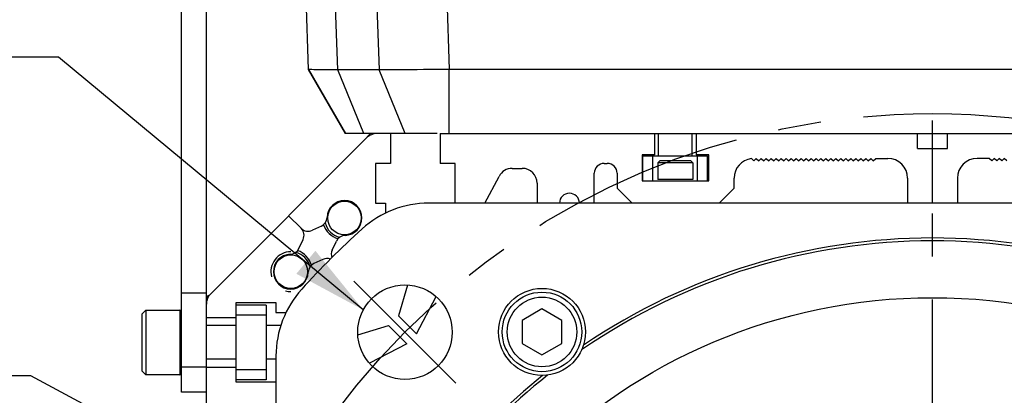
# Model space of a CAD drawing. Header units: millimetres. Extents: x 0 to 420, y 0 to 297.
# Tile 47 of 52: x 293 to 333, y 198 to 213. Entities that reach past the tile are written whole.
import ezdxf
from ezdxf.enums import TextEntityAlignment as Align

# ---------------------------------------------------------------- set-up
doc = ezdxf.new("R2010")
doc.units = ezdxf.units.MM
doc.header["$LTSCALE"] = 23.1
doc.linetypes.add('CENTER', pattern=[0.6, 0.375, -0.075, 0.075, -0.075])
doc.layers.get('0').update_dxf_attribs({"linetype": 'CONTINUOUS'})
for name, color, linetype in [('AXIS', 7, 'CONTINUOUS'), ('COMPONENTS', 7, 'CONTINUOUS'), ('DETAIL', 7, 'CONTINUOUS'), ('DIMENSION', 7, 'CONTINUOUS')]:
    doc.layers.add(name, color=color, linetype=linetype)
doc.styles.get("Standard").update_dxf_attribs({"font": 'arial.ttf'})
doc.styles.add('TEXTSTYLE_4', font='gdt')
doc.dimstyles.new('DIMSTYLE_2', dxfattribs={"dimtxt": 3, "dimasz": 3, "dimexe": 0.18, "dimexo": 0.0625, "dimgap": 0.09, "dimtad": 1, "dimtih": 1, "dimtoh": 1, "dimlfac": 5, "dimdsep": 46, "dimtxsty": 'STANDARD', "dimblk": '_FILLED', "dimblk1": '_FILLED', "dimblk2": '_FILLED', "dimcen": 0.09, "dimadec": 0, "dimazin": 0, "dimtol": 1, "dimtp": 0.2, "dimtm": 0.2, "dimtfac": 1, "dimtofl": 0, "dimtmove": 0, "dimatfit": 3, "dimldrblk": '_FILLED', "dimfxl": 1, "dimtolj": 1, "dimarcsym": 0})
doc.dimstyles.get("Standard").update_dxf_attribs({"dimtxt": 3, "dimasz": 3, "dimexe": 0.18, "dimexo": 0.0625, "dimgap": 0.09, "dimtad": 1, "dimdec": 3, "dimdsep": 46, "dimtxsty": 'STANDARD', "dimblk": '_FILLED', "dimblk1": '_FILLED', "dimblk2": '_FILLED', "dimcen": 0.09, "dimadec": 0, "dimazin": 0, "dimtol": 1, "dimtp": 0.001, "dimtm": 0.001, "dimtfac": 1, "dimtdec": 3, "dimtofl": 0, "dimtmove": 0, "dimatfit": 3, "dimldrblk": '_FILLED', "dimfxl": 1, "dimtolj": 1, "dimarcsym": 0})

# ---------------------------------------------------------------- blocks, each defined once
blk = doc.blocks.new('_FILLED')
at = {"color": 0, "linetype": 'BYBLOCK'}
blk.add_solid([(0, 0), (-1, 0.2), (-1, -0.2)], dxfattribs=at)
blk = doc.blocks.new('*D1')
at = {"layer": 'DIMENSION', "color": 2, "linetype": 'CONTINUOUS'}
for p, q in [((293.804, 198.458), (268.342, 198.458)), ((303.632, 193.184), (293.804, 198.458)), ((293.804, 198.458), (293.804, 198.458))]:
    blk.add_line(p, q, dxfattribs=at)
at = {"layer": 'DIMENSION', "color": 2, "linetype": 'CONTINUOUS', "xscale": 3, "yscale": 3, "zscale": 3, "rotation": 331.7813436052}
blk.add_blockref('_FILLED', (303.632, 193.184), dxfattribs=at)
at = {"layer": 'DIMENSION', "color": 2, "linetype": 'CONTINUOUS', "style": 'TEXTSTYLE_4'}
for s, p in [('`', (285.835, 199.208)), ('n', (275.342, 199.208))]:
    blk.add_text(s, height=3, dxfattribs=at).set_placement(p, align=Align.RIGHT)
at = {"layer": 'DIMENSION', "color": 2, "linetype": 'CONTINUOUS'}
for s, p in [('300', (282.335, 199.208)), ('0.2', (291.656, 199.208))]:
    blk.add_text(s, height=3, dxfattribs=at).set_placement(p, align=Align.RIGHT)
blk = doc.blocks.new('*D2')
at = {"layer": 'DIMENSION', "color": 2, "linetype": 'CONTINUOUS'}
for p, q in [((293.804, 198.458), (268.342, 198.458)), ((303.632, 193.184), (293.804, 198.458)), ((293.804, 198.458), (293.804, 198.458))]:
    blk.add_line(p, q, dxfattribs=at)
at = {"layer": 'DIMENSION', "color": 2, "linetype": 'CONTINUOUS', "xscale": 3, "yscale": 3, "zscale": 3, "rotation": 331.7813436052}
blk.add_blockref('_FILLED', (303.632, 193.184), dxfattribs=at)
at = {"layer": 'DIMENSION', "color": 2, "linetype": 'CONTINUOUS', "style": 'TEXTSTYLE_4'}
for s, p in [('`', (285.835, 199.208)), ('n', (275.342, 199.208))]:
    blk.add_text(s, height=3, dxfattribs=at).set_placement(p, align=Align.RIGHT)
at = {"layer": 'DIMENSION', "color": 2, "linetype": 'CONTINUOUS'}
for s, p in [('300', (282.335, 199.208)), ('0.2', (291.656, 199.208))]:
    blk.add_text(s, height=3, dxfattribs=at).set_placement(p, align=Align.RIGHT)

msp = doc.modelspace()

# ---------------------------------------------------------------- linework, layer by layer
at = {"layer": 'AXIS', "color": 2, "linetype": 'CENTER'}
for p, q in [((330.06653, 178.99881), (330.06653, 208.7174)), ((308.85332, 200.21201), (306.80271, 202.26262)), ((308.85332, 200.21201), (310.90393, 198.1614))]:
    msp.add_line(p, q, dxfattribs=at)
msp.add_circle((330.06653, 178.99881), 30, dxfattribs=at)
at = {"layer": 'COMPONENTS', "color": 9, "linetype": 'CONTINUOUS'}
for p, q in [((309.8879, 232.1816), (310.63527, 210.77979)), ((307.07074, 231.89983), (307.80902, 210.75828)), ((306.14771, 210.75828), (305.42508, 231.45173)), ((307.20075, 208.19881), (306.14771, 210.75828)), ((308.86206, 208.19881), (307.80902, 210.75828)), ((320.42653, 206.34581), (319.02653, 206.34581)), ((299.79953, 201.09881), (299.79953, 198.49881)), ((300.86653, 198.79881), (299.86653, 198.79881))]:
    msp.add_line(p, q, dxfattribs=at)
at = {"layer": 'COMPONENTS', "color": 7, "linetype": 'CONTINUOUS'}
for p, q in [((304.9764, 210.77979), (304.27493, 230.86719)), ((299.86653, 197.79881), (299.86653, 217.79881)), ((300.86653, 156.39881), (300.86653, 217.79881)), ((304.97653, 210.7794), (304.9764, 210.77979)), ((306.46653, 208.19881), (304.9764, 210.77979)), ((304.97654, 210.77904), (306.46642, 208.19881)), ((307.80902, 210.75828), (306.14771, 210.75828)), ((310.63527, 208.19881), (310.63527, 210.77979)), ((349.49779, 210.77979), (310.63527, 210.77979)), ((301.04226, 201.75854), (307.30679, 208.02307)), ((310.14653, 208.19881), (306.46653, 208.19881)), ((307.33364, 208.06592), (307.46653, 208.19881)), ((308.26653, 208.19881), (308.26653, 206.99881)), ((310.26653, 208.19881), (310.26653, 206.99881)), ((310.26653, 208.19881), (353.66652, 208.19881)), ((318.88653, 208.19881), (318.88653, 207.33881)), ((319.04153, 208.19881), (319.04153, 207.29881)), ((320.39153, 208.19881), (320.39153, 207.29881)), ((320.56653, 208.19881), (320.56653, 207.33881)), ((329.46653, 207.59881), (329.46653, 208.19881)), ((330.66653, 207.59881), (330.66653, 208.19881)), ((329.46653, 207.59881), (330.66653, 207.59881)), ((330.06653, 205.39881), (330.06653, 207.59881)), ((318.38653, 207.33881), (318.38653, 206.29881)), ((318.88653, 207.33881), (318.38653, 207.33881)), ((318.41653, 206.29881), (318.41653, 207.29881)), ((318.41653, 207.29881), (321.01653, 207.29881)), ((318.81653, 206.29881), (318.81653, 207.29881)), ((319.02653, 207.01881), (319.10653, 207.09881)), ((320.34653, 207.09881), (319.10653, 207.09881)), ((320.42653, 207.01881), (320.34653, 207.09881)), ((321.06653, 207.33881), (320.56653, 207.33881)), ((320.61653, 206.29881), (320.61653, 207.29881)), ((321.01653, 206.29881), (321.01653, 207.29881)), ((321.06653, 206.29881), (321.06653, 207.33881)), ((322.78525, 207.19578), (322.88223, 207.09881)), ((322.88223, 207.09881), (322.98223, 207.19881)), ((322.98223, 207.19881), (323.08223, 207.09881)), ((323.08223, 207.09881), (323.18223, 207.19881)), ((323.18223, 207.19881), (323.28223, 207.09881)), ((323.28223, 207.09881), (323.38223, 207.19881)), ((323.38223, 207.19881), (323.48223, 207.09881)), ((323.48223, 207.09881), (323.58223, 207.19881)), ((323.58223, 207.19881), (323.68223, 207.09881)), ((323.68223, 207.09881), (323.78223, 207.19881)), ((323.78223, 207.19881), (323.88223, 207.09881)), ((323.88223, 207.09881), (323.98223, 207.19881)), ((323.98223, 207.19881), (324.08223, 207.09881)), ((324.08223, 207.09881), (324.18223, 207.19881)), ((324.18223, 207.19881), (324.28223, 207.09881)), ((324.28223, 207.09881), (324.38223, 207.19881)), ((324.38223, 207.19881), (324.48223, 207.09881)), ((324.48223, 207.09881), (324.58223, 207.19881)), ((324.58223, 207.19881), (324.68223, 207.09881)), ((324.68223, 207.09881), (324.78223, 207.19881)), ((324.78223, 207.19881), (324.88223, 207.09881)), ((324.88223, 207.09881), (324.98223, 207.19881)), ((324.98223, 207.19881), (325.08223, 207.09881)), ((325.08223, 207.09881), (325.18223, 207.19881)), ((325.18223, 207.19881), (325.28223, 207.09881)), ((325.28223, 207.09881), (325.38223, 207.19881)), ((325.38223, 207.19881), (325.48223, 207.09881)), ((325.48223, 207.09881), (325.58223, 207.19881)), ((325.58223, 207.19881), (325.68223, 207.09881)), ((325.68223, 207.09881), (325.78223, 207.19881)), ((325.78223, 207.19881), (325.88223, 207.09881)), ((325.88223, 207.09881), (325.98223, 207.19881)), ((325.98223, 207.19881), (326.08223, 207.09881)), ((326.08223, 207.09881), (326.18223, 207.19881)), ((326.18223, 207.19881), (326.28223, 207.09881)), ((326.28223, 207.09881), (326.38223, 207.19881)), ((326.38223, 207.19881), (326.48223, 207.09881)), ((326.48223, 207.09881), (326.58223, 207.19881)), ((326.58223, 207.19881), (326.68223, 207.09881)), ((326.68223, 207.09881), (326.78223, 207.19881)), ((326.78223, 207.19881), (326.88223, 207.09881)), ((326.88223, 207.09881), (326.98223, 207.19881)), ((326.98223, 207.19881), (327.08223, 207.09881)), ((327.08223, 207.09881), (327.18223, 207.19881)), ((327.18223, 207.19881), (327.28223, 207.09881)), ((327.28223, 207.09881), (327.38223, 207.19881)), ((327.38223, 207.19881), (327.48223, 207.09881)), ((327.48223, 207.09881), (327.58223, 207.19881)), ((327.58223, 207.19881), (327.68223, 207.09881)), ((327.68223, 207.09881), (327.78223, 207.19881)), ((327.78223, 207.19881), (328.26653, 207.19881)), ((332.35083, 207.19881), (331.86653, 207.19881)), ((332.45083, 207.09881), (332.35083, 207.19881)), ((332.55083, 207.19881), (332.45083, 207.09881)), ((332.65083, 207.09881), (332.55083, 207.19881)), ((332.75083, 207.19881), (332.65083, 207.09881)), ((332.85083, 207.09881), (332.75083, 207.19881)), ((332.95083, 207.19881), (332.85083, 207.09881)), ((333.05083, 207.09881), (332.95083, 207.19881)), ((307.66653, 206.99881), (307.66653, 205.39881)), ((308.26653, 206.99881), (307.66653, 206.99881)), ((310.86653, 206.99881), (310.26653, 206.99881)), ((310.86653, 205.39881), (310.86653, 206.99881)), ((313.16653, 206.79881), (313.56653, 206.79881)), ((316.86653, 206.99881), (316.98653, 206.99881)), ((319.02653, 207.01881), (319.02653, 206.34581)), ((320.42653, 207.01881), (319.02653, 207.01881)), ((320.42653, 207.01881), (320.42653, 206.34581)), ((312.07053, 205.39881), (312.63495, 206.47706)), ((316.46653, 205.39881), (316.46653, 206.59881)), ((317.38653, 206.59881), (317.38653, 205.99881)), ((318.38653, 206.29881), (321.06653, 206.29881)), ((322.08653, 205.99881), (322.08653, 206.39881)), ((329.06653, 206.39881), (329.06653, 205.39881)), ((331.06653, 206.39881), (331.06653, 205.39881)), ((314.16653, 206.19881), (314.16653, 205.39881)), ((317.38653, 205.99881), (317.98653, 205.39881)), ((321.48653, 205.39881), (322.08653, 205.99881)), ((307.66653, 205.39881), (308.06653, 205.39881)), ((308.06653, 205.39881), (308.06653, 204.99881)), ((350.3219, 205.39881), (309.81116, 205.39881)), ((304.17453, 204.89081), (304.67648, 204.38886)), ((305.49022, 204.47791), (305.12837, 204.30917)), ((304.58743, 203.57512), (304.75616, 203.93697)), ((305.9269, 203.51065), (306.09563, 203.8725)), ((305.55469, 203.13844), (305.19284, 202.96971)), ((308.95523, 202.10747), (308.58653, 200.87305)), ((299.86653, 201.79881), (300.86653, 201.79881)), ((300.86653, 201.59881), (300.96653, 201.69881)), ((309.31821, 200.14081), (310.10345, 201.64092)), ((302.06653, 198.19881), (302.06653, 201.39881)), ((302.06653, 201.39881), (303.66653, 201.39881)), ((303.26653, 201.29881), (302.06653, 201.29881)), ((303.26653, 201.29881), (303.26653, 198.29881)), ((303.66653, 201.39881), (303.66653, 200.99881)), ((314.36321, 201.14439), (313.56321, 200.68251)), ((315.16321, 200.68251), (314.36321, 201.14439)), ((298.42653, 201.09881), (298.26653, 200.93881)), ((298.26653, 200.93881), (298.26653, 198.65881)), ((298.42653, 201.09881), (298.42653, 198.49881)), ((298.42653, 201.09881), (299.79953, 201.09881)), ((300.86653, 200.79881), (302.06653, 200.79881)), ((303.26653, 200.89881), (302.06653, 200.89881)), ((303.66653, 200.99881), (304.06653, 200.99881)), ((308.58653, 200.87305), (309.31821, 200.14081)), ((302.06653, 200.47381), (300.86653, 200.47381)), ((303.85751, 200.47381), (303.26653, 200.47381)), ((306.95799, 200.11014), (308.19229, 200.47881)), ((308.19229, 200.47881), (308.92453, 199.74712)), ((313.56321, 200.68251), (313.56321, 199.75875)), ((315.16321, 199.75875), (315.16321, 200.68251)), ((308.92453, 199.74712), (307.42441, 198.96188)), ((313.56321, 199.75875), (314.36321, 199.29687)), ((314.36321, 199.29687), (315.16321, 199.75875)), ((303.66653, 199.25418), (303.66653, 158.74344)), ((302.06653, 199.12381), (300.86653, 199.12381)), ((300.86653, 198.79881), (302.06653, 198.79881)), ((303.66653, 199.12381), (303.26653, 199.12381)), ((298.42653, 198.49881), (298.26653, 198.65881)), ((299.79953, 198.49881), (298.42653, 198.49881)), ((303.26653, 198.69881), (302.06653, 198.69881)), ((303.26653, 198.29881), (302.06653, 198.29881)), ((303.66653, 198.19881), (302.06653, 198.19881)), ((300.86653, 197.79881), (299.86653, 197.79881))]:
    msp.add_line(p, q, dxfattribs=at)
for points in [[(306.14771, 210.75828), (305.96893, 210.75847), (305.80301, 210.75897), (305.65065, 210.75977), (305.51252, 210.76084), (305.38919, 210.76219), (305.2812, 210.76387), (305.18901, 210.76586), (305.11301, 210.76814), (305.05353, 210.7707), (305.01082, 210.77352), (304.98507, 210.77656), (304.97653, 210.7794)], [(310.63527, 210.77979), (310.37377, 210.77656), (310.11342, 210.77352), (309.85532, 210.7707), (309.60059, 210.76814), (309.35031, 210.76586), (309.10554, 210.76387), (308.86733, 210.76219), (308.6367, 210.76084), (308.41462, 210.75977), (308.20205, 210.75897), (307.99989, 210.75847), (307.80902, 210.75828)]]:
    msp.add_lwpolyline(points, dxfattribs=at)
for centre, radius in [((306.42053, 204.80281), 0.675), ((304.26253, 202.64481), 0.675), ((308.85332, 200.21201), 1.9), ((314.36321, 200.22063), 1.75), ((330.06653, 178.99881), 22.6), ((314.36321, 200.22063), 1.6), ((314.36321, 200.22063), 1.4)]:
    msp.add_circle(centre, radius, dxfattribs=at)
for centre, radius, start, end in [((307.73106, 207.59881), 0.6, 90, 135), ((322.88653, 206.39881), 0.8, 97.054053, 180), ((328.26653, 206.39881), 0.8, 0, 90), ((331.86653, 206.39881), 0.8, 90, 180), ((313.16653, 206.19881), 0.6, 90, 152.37), ((313.56653, 206.19881), 0.6, 0, 90), ((316.86653, 206.59881), 0.4, 90, 180), ((316.98653, 206.59881), 0.4, 0, 90), ((306.42053, 204.80281), 0.7, 271.960133, 178.039867), ((315.46653, 205.39881), 0.4, 0, 180), ((309.81116, 201.39881), 4, 90, 132.121702), ((305.32117, 204.84043), 0.4, 295, 358.039867), ((304.39364, 204.10601), 0.4, 335, 45), ((304.95932, 204.6717), 0.4, 225, 295), ((330.06653, 178.99881), 34.2, 132.121702, 137.878298), ((306.4175, 204.83433), 0.9, 199.834987, 253.532959), ((306.42053, 204.80281), 0.8, 194.179797, 255.801771), ((306.45815, 203.70345), 0.4, 91.960133, 155), ((330.06653, 178.99881), 25, 55.84191, 124.15809), ((304.2249, 203.74416), 0.4, 271.960133, 335), ((330.06653, 178.99881), 24.88451, 55.456375, 124.543624), ((304.26253, 202.64481), 0.7, 91.960133, 358.039867), ((304.26253, 202.64481), 0.8, 14.179797, 75.801771), ((304.231, 202.64783), 0.9, 16.457158, 70.165013), ((305.72373, 202.77592), 0.4, 70.774548, 115), ((306.28942, 203.3416), 0.4, 155, 199.225452), ((305.36188, 202.60718), 0.4, 115, 178.039867), ((307.66653, 199.25418), 4, 137.878298, 180), ((301.46653, 201.33428), 0.6, 135, 180), ((299.79953, 201.03181), 0.067, 0, 90), ((299.79953, 198.56581), 0.067, 270, 360), ((330.06653, 178.99881), 24.88452, 128.456372, 141.543624), ((330.06653, 178.99881), 25, 128.84191, 141.15809)]:
    msp.add_arc(centre, radius, start, end, dxfattribs=at)
at = {"layer": 'COMPONENTS', "color": 2, "linetype": 'CONTINUOUS'}
for start, end in [(90, 195), (255, 270)]:
    msp.add_arc((304.26253, 202.64481), 0.8, start, end, dxfattribs=at)

# ---------------------------------------------------------------- dimensions: what is measured, and where the dimension line sits
at = {"layer": 'DIMENSION', "color": 2, "linetype": 'CONTINUOUS'}
for picture in ['*D1', '*D2']:
    dim = msp.add_diameter_dim_2p(p1=(303.63204, 193.18394), p2=(356.50101, 164.81368), dimstyle='DIMSTYLE_2', dxfattribs=at)
    dim.commit()
    dim.dimension.update_dxf_attribs({"geometry": picture, "text_midpoint": (276.58823, 200.70776), "dimtype": 163})

# ---------------------------------------------------------------- leaders
at = {"layer": 'DETAIL', "color": 2, "linetype": 'CONTINUOUS'}
msp.add_leader([(307.17712, 201.10654), (294.92275, 211.27444), (291.47857, 211.27444)], dimstyle='STANDARD', override={"dimtad": 0}, dxfattribs=at)

doc.saveas('drawing.dxf')
